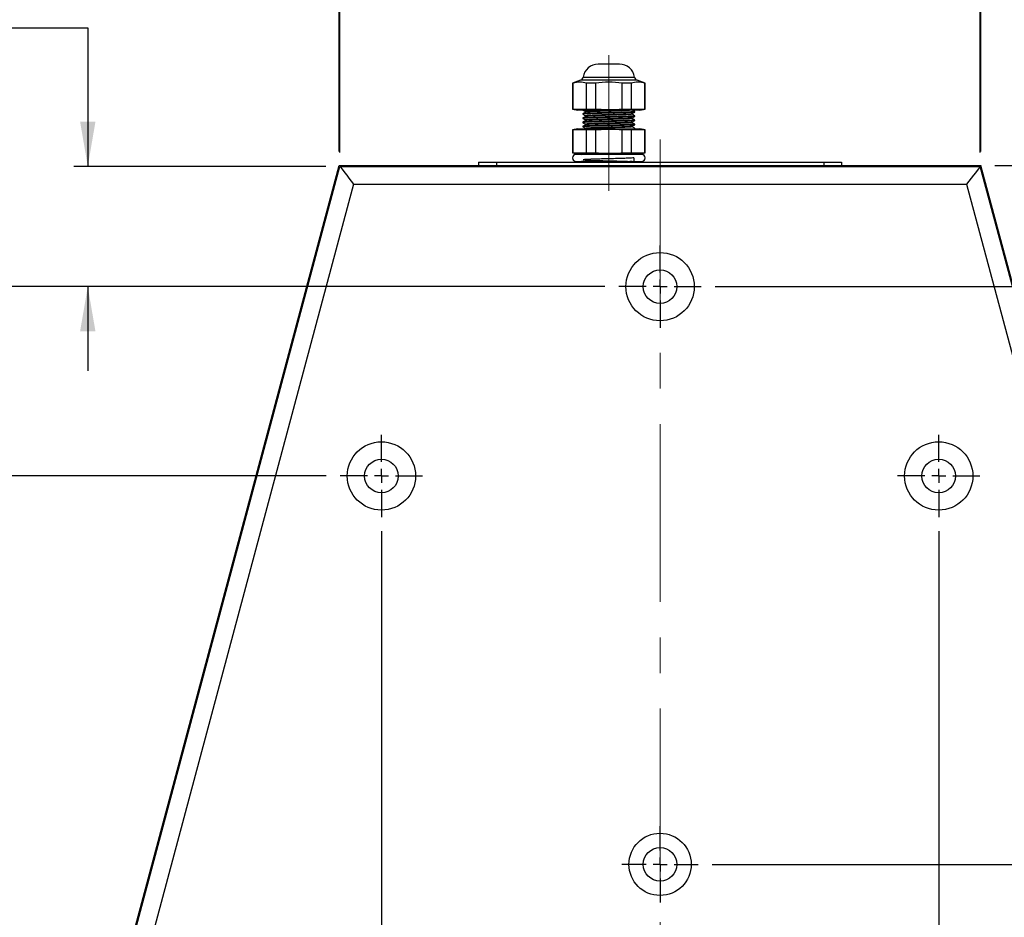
# Model space of a CAD drawing. Header units: millimetres. Extents: x 0 to 4205, y 0 to 2970.
# Tile 14 of 34: x 711 to 1063, y 2188 to 2508. Entities that reach past the tile are written whole.
import ezdxf

# ---------------------------------------------------------------- set-up
doc = ezdxf.new("R2010")
doc.units = ezdxf.units.MM
doc.header["$LTSCALE"] = 5
doc.linetypes.add('CENTERX2', pattern=[20.32, 12.7, -2.54, 2.54, -2.54])
doc.layers.add('SLD-0', color=7, linetype='Continuous')
doc.styles.add('SLDTEXTSTYLE0', font='TXT', dxfattribs={"width": 0.75})
doc.dimstyles.new('SLDDIMSTYLE0', dxfattribs={"dimtxt": 23.8125, "dimasz": 16, "dimexe": 0, "dimexo": 0.0625, "dimgap": 5.953125, "dimtad": 0, "dimtih": 1, "dimtoh": 1, "dimdec": 1, "dimrnd": 1e-09, "dimzin": 12, "dimdsep": 46, "dimtxsty": 'SLDTEXTSTYLE0', "dimsah": 1, "dimcen": 0.09, "dimadec": 0, "dimazin": 3, "dimtfac": 1, "dimtdec": 1, "dimtofl": 0, "dimtmove": 0, "dimatfit": 3, "dimfxl": 1, "dimfrac": 2, "dimtolj": 1, "dimtzin": 12, "dimarcsym": 0})
doc.dimstyles.new('SLDDIMSTYLE1', dxfattribs={"dimtxt": 23.8125, "dimasz": 16, "dimexe": 0, "dimexo": 0.0625, "dimgap": 5.953125, "dimtad": 0, "dimtih": 1, "dimtoh": 1, "dimdec": 1, "dimrnd": 1e-09, "dimzin": 12, "dimdsep": 46, "dimtxsty": 'SLDTEXTSTYLE0', "dimsah": 1, "dimcen": 0.09, "dimadec": 0, "dimazin": 3, "dimtfac": 1, "dimtdec": 1, "dimtmove": 0, "dimatfit": 0, "dimfxl": 1, "dimfrac": 2, "dimtolj": 1, "dimtzin": 12, "dimarcsym": 0})
doc.dimstyles.new('SLDDIMSTYLE2', dxfattribs={"dimtxt": 23.8125, "dimasz": 16, "dimexe": 0, "dimexo": 0.0625, "dimgap": 5.953125, "dimtad": 0, "dimtih": 1, "dimtoh": 1, "dimdec": 1, "dimrnd": 1e-09, "dimzin": 4, "dimdsep": 46, "dimtxsty": 'SLDTEXTSTYLE0', "dimsah": 1, "dimcen": 0.09, "dimadec": 0, "dimazin": 1, "dimtfac": 1, "dimtdec": 1, "dimtofl": 0, "dimtmove": 0, "dimatfit": 3, "dimfxl": 1, "dimfrac": 2, "dimtolj": 1, "dimtzin": 12, "dimarcsym": 0})
doc.dimstyles.new('SLDDIMSTYLE3', dxfattribs={"dimtxt": 23.8125, "dimasz": 16, "dimexe": 0, "dimexo": 0.0625, "dimgap": 5.953125, "dimtad": 0, "dimtih": 1, "dimtoh": 1, "dimdec": 4, "dimlfac": 5, "dimzin": 12, "dimdsep": 46, "dimtxsty": 'SLDTEXTSTYLE0', "dimsah": 1, "dimcen": 0.09, "dimadec": 0, "dimazin": 3, "dimtfac": 1, "dimtdec": 0, "dimtofl": 0, "dimtmove": 0, "dimatfit": 3, "dimfxl": 1, "dimfrac": 2, "dimtolj": 1, "dimtzin": 12, "dimarcsym": 0})

# ---------------------------------------------------------------- blocks, each defined once
blk = doc.blocks.new('_D_4')
at = {"layer": 'SLD-0', "color": 7, "transparency": 16777216}
for p, q in [((909.11, 2842.45), (901.86, 2842.45)), ((901.86, 2842.45), (901.86, 2804.62)), ((970.67, 2842.45), (977.91, 2842.45)), ((977.91, 2842.45), (977.91, 2804.62)), ((901.86, 2804.62), (909.11, 2804.62)), ((977.91, 2804.62), (970.67, 2804.62)), ((825.1, 2461.14), (825.1, 2697.37)), ((1054.16, 2461.14), (1054.16, 2697.37)), ((825.1, 2692.37), (1054.16, 2692.37))]:
    blk.add_line(p, q, dxfattribs=at)
for points in [[(825.1, 2692.37), (841.1, 2689.62), (841.1, 2695.12)], [(1054.16, 2692.37), (1038.16, 2695.12), (1038.16, 2689.62)]]:
    blk.add_solid(points, dxfattribs=at)
at = {"layer": 'SLD-0', "color": 7, "transparency": 16777216, "char_height": 23.812, "attachment_point": 1, "style": 'SLDTEXTSTYLE0'}
for s, insert in [('9.02', (909.11, 2835.31)), ('229.1', (900.31, 2798.74)), ('OUTDOOR', (859.87, 2760.9)), ('MODELS', (875.9, 2723.06))]:
    blk.add_mtext(s, dxfattribs=dict(at, insert=insert))
blk = doc.blocks.new('_D_5')
at = {"layer": 'SLD-0', "color": 7, "transparency": 16777216}
for p, q in [((1198.06, 2655.37), (1190.81, 2655.37)), ((1190.81, 2655.37), (1190.81, 2617.54)), ((1259.62, 2655.37), (1266.86, 2655.37)), ((1266.86, 2655.37), (1266.86, 2617.54)), ((1190.81, 2617.54), (1198.06, 2617.54)), ((1266.86, 2617.54), (1259.62, 2617.54)), ((1323.32, 2505.29), (1134.35, 2505.29)), ((1134.35, 2505.29), (1134.35, 2456.14)), ((1059.16, 2456.14), (1139.35, 2456.14)), ((959.33, 2412.92), (1139.35, 2412.92)), ((1134.35, 2412.92), (1134.35, 2382.92))]:
    blk.add_line(p, q, dxfattribs=at)
for points in [[(1134.35, 2456.14), (1137.1, 2472.14), (1131.6, 2472.14)], [(1134.35, 2412.92), (1131.6, 2396.92), (1137.1, 2396.92)]]:
    blk.add_solid(points, dxfattribs=at)
at = {"layer": 'SLD-0', "color": 7, "transparency": 16777216, "char_height": 23.812, "attachment_point": 1, "style": 'SLDTEXTSTYLE0'}
for s, insert in [('1.70', (1198.06, 2648.24)), ('43.2', (1198.06, 2611.66)), ('OUTDOOR', (1148.82, 2573.82)), ('MODELS', (1164.85, 2535.99))]:
    blk.add_mtext(s, dxfattribs=dict(at, insert=insert))
blk = doc.blocks.new('_D_6')
at = {"layer": 'SLD-0', "color": 7, "transparency": 16777216}
for p, q in [((909.11, 2672.43), (901.86, 2672.43)), ((901.86, 2672.43), (901.86, 2634.6)), ((970.67, 2672.43), (977.91, 2672.43)), ((977.91, 2672.43), (977.91, 2634.6)), ((901.86, 2634.6), (909.11, 2634.6)), ((977.91, 2634.6), (970.67, 2634.6)), ((825.33, 2460.84), (825.33, 2527.35)), ((1053.93, 2460.84), (1053.93, 2527.35)), ((825.33, 2522.35), (795.33, 2522.35)), ((825.33, 2522.35), (1053.93, 2522.35)), ((1053.93, 2522.35), (1083.93, 2522.35))]:
    blk.add_line(p, q, dxfattribs=at)
for points in [[(825.33, 2522.35), (809.33, 2525.1), (809.33, 2519.6)], [(1053.93, 2522.35), (1069.93, 2519.6), (1069.93, 2525.1)]]:
    blk.add_solid(points, dxfattribs=at)
at = {"layer": 'SLD-0', "color": 7, "transparency": 16777216, "char_height": 23.812, "attachment_point": 1, "style": 'SLDTEXTSTYLE0'}
for s, insert in [('9.00', (909.11, 2665.3)), ('228.6', (900.31, 2628.72)), ('STANDARD &', (840.27, 2590.88)), ('PI MODELS', (858.53, 2553.05))]:
    blk.add_mtext(s, dxfattribs=dict(at, insert=insert))
blk = doc.blocks.new('_D_7')
at = {"layer": 'SLD-0', "color": 7, "transparency": 16777216}
for p, q in [((590.47, 2655.37), (583.22, 2655.37)), ((583.22, 2655.37), (583.22, 2617.54)), ((652.03, 2655.37), (659.27, 2655.37)), ((659.27, 2655.37), (659.27, 2617.54)), ((583.22, 2617.54), (590.47, 2617.54)), ((659.27, 2617.54), (652.03, 2617.54)), ((507.16, 2505.29), (735.33, 2505.29)), ((735.33, 2505.29), (735.33, 2455.84)), ((820.33, 2455.84), (730.33, 2455.84)), ((919.94, 2412.92), (730.33, 2412.92)), ((735.33, 2412.92), (735.33, 2382.92))]:
    blk.add_line(p, q, dxfattribs=at)
for points in [[(735.33, 2455.84), (738.08, 2471.84), (732.58, 2471.84)], [(735.33, 2412.92), (732.58, 2396.92), (738.08, 2396.92)]]:
    blk.add_solid(points, dxfattribs=at)
at = {"layer": 'SLD-0', "color": 7, "transparency": 16777216, "char_height": 23.812, "attachment_point": 1, "style": 'SLDTEXTSTYLE0'}
for s, insert in [('1.69', (590.47, 2648.24)), ('42.9', (590.47, 2611.66)), ('STANDARD &', (521.63, 2573.82)), ('PI MODELS', (539.89, 2535.99))]:
    blk.add_mtext(s, dxfattribs=dict(at, insert=insert))
blk = doc.blocks.new('_D_8')
at = {"layer": 'SLD-0', "color": 7, "transparency": 16777216}
for p, q in [((919.94, 2412.92), (690.88, 2412.92)), ((695.88, 2412.92), (695.88, 2345.33)), ((820.47, 2345.33), (690.88, 2345.33)), ((695.88, 2201.68), (695.88, 2345.33)), ((605.36, 2276.09), (598.11, 2276.09)), ((598.11, 2276.09), (598.11, 2238.25)), ((666.92, 2276.09), (674.16, 2276.09)), ((674.16, 2276.09), (674.16, 2238.25)), ((598.11, 2238.25), (605.36, 2238.25)), ((674.16, 2238.25), (666.92, 2238.25)), ((539.49, 2201.68), (695.88, 2201.68))]:
    blk.add_line(p, q, dxfattribs=at)
for points in [[(695.88, 2412.92), (693.13, 2396.92), (698.63, 2396.92)], [(695.88, 2345.33), (698.63, 2361.33), (693.13, 2361.33)]]:
    blk.add_solid(points, dxfattribs=at)
at = {"layer": 'SLD-0', "color": 7, "transparency": 16777216, "char_height": 23.812, "attachment_point": 1, "style": 'SLDTEXTSTYLE0'}
for s, insert in [('2.66', (605.36, 2268.95)), ('2X', (553.96, 2232.37)), ('67.6', (605.36, 2232.37))]:
    blk.add_mtext(s, dxfattribs=dict(at, insert=insert))
blk = doc.blocks.new('_D_9')
at = {"layer": 'SLD-0', "color": 7, "transparency": 16777216}
for p, q in [((959.33, 2412.92), (1210.4, 2412.92)), ((1205.4, 2412.92), (1205.4, 2347.04)), ((1174.62, 2342.21), (1167.37, 2342.21)), ((1167.37, 2342.21), (1167.37, 2304.38)), ((1236.18, 2342.21), (1243.42, 2342.21)), ((1243.42, 2342.21), (1243.42, 2304.38)), ((1167.37, 2304.38), (1174.62, 2304.38)), ((1243.42, 2304.38), (1236.18, 2304.38)), ((1205.4, 2206.67), (1205.4, 2267.8)), ((958.25, 2206.67), (1210.4, 2206.67))]:
    blk.add_line(p, q, dxfattribs=at)
for points in [[(1205.4, 2412.92), (1202.65, 2396.92), (1208.15, 2396.92)], [(1205.4, 2206.67), (1208.15, 2222.67), (1202.65, 2222.67)]]:
    blk.add_solid(points, dxfattribs=at)
at = {"layer": 'SLD-0', "color": 7, "transparency": 16777216, "char_height": 23.812, "attachment_point": 1, "style": 'SLDTEXTSTYLE0'}
for s, insert in [('8.12', (1174.62, 2335.07)), ('206.2', (1165.82, 2298.49))]:
    blk.add_mtext(s, dxfattribs=dict(at, insert=insert))
blk = doc.blocks.new('_D_10')
at = {"layer": 'SLD-0', "color": 7, "transparency": 16777216}
for p, q in [((919.94, 2412.92), (469.32, 2412.92)), ((474.32, 2412.92), (474.32, 2297.11)), ((453.2, 2292.28), (445.95, 2292.28)), ((445.95, 2292.28), (445.95, 2254.44)), ((532.35, 2292.28), (539.59, 2292.28)), ((539.59, 2292.28), (539.59, 2254.44)), ((445.95, 2254.44), (453.2, 2254.44)), ((539.59, 2254.44), (532.35, 2254.44)), ((474.32, 2096.92), (474.32, 2217.86)), ((753.91, 2096.92), (469.32, 2096.92))]:
    blk.add_line(p, q, dxfattribs=at)
for points in [[(474.32, 2412.92), (471.57, 2396.92), (477.07, 2396.92)], [(474.32, 2096.92), (477.07, 2112.92), (471.57, 2112.92)]]:
    blk.add_solid(points, dxfattribs=at)
at = {"layer": 'SLD-0', "color": 7, "transparency": 16777216, "char_height": 23.812, "attachment_point": 1, "style": 'SLDTEXTSTYLE0'}
for s, insert in [('12.44', (453.2, 2285.14)), ('2X', (401.8, 2248.56)), ('316.0', (453.2, 2248.56))]:
    blk.add_mtext(s, dxfattribs=dict(at, insert=insert))
blk = doc.blocks.new('_D_11')
at = {"layer": 'SLD-0', "color": 7, "transparency": 16777216}
for p, q in [((840.16, 2325.64), (840.16, 1861.58)), ((1039.11, 2325.64), (1039.11, 1861.58)), ((909.11, 1940.99), (901.86, 1940.99)), ((901.86, 1940.99), (901.86, 1903.16)), ((970.67, 1940.99), (977.91, 1940.99)), ((977.91, 1940.99), (977.91, 1903.16)), ((901.86, 1903.16), (909.11, 1903.16)), ((977.91, 1903.16), (970.67, 1903.16)), ((840.16, 1866.58), (1039.11, 1866.58))]:
    blk.add_line(p, q, dxfattribs=at)
for points in [[(840.16, 1866.58), (856.16, 1863.83), (856.16, 1869.33)], [(1039.11, 1866.58), (1023.11, 1869.33), (1023.11, 1863.83)]]:
    blk.add_solid(points, dxfattribs=at)
at = {"layer": 'SLD-0', "color": 7, "transparency": 16777216, "char_height": 23.812, "attachment_point": 1, "style": 'SLDTEXTSTYLE0'}
for s, insert in [('7.83', (909.11, 1933.85)), ('198.9', (900.31, 1897.28))]:
    blk.add_mtext(s, dxfattribs=dict(at, insert=insert))
blk = doc.blocks.new('_D_13')
at = {"layer": 'SLD-0', "color": 7, "transparency": 16777216}
for p, q in [((703.39, 2000.74), (639.09, 1760.77)), ((1175.88, 2000.74), (1240.18, 1760.77))]:
    blk.add_line(p, q, dxfattribs=at)
for centre, radius, start, end in [((939.63, 2882.42), 1156.22, 255, 268.60445), ((939.63, 2882.42), 1156.22, 271.42049, 285), ((953.78, 1723.79), 42.3, 153.4349, 206.5651), ((925.99, 1723.79), 42.3, 333.4349, 26.5651)]:
    blk.add_arc(centre, radius, start, end, dxfattribs=at)
for points in [[(640.38, 1765.6), (655.17, 1758.9), (656.56, 1764.23)], [(1238.88, 1765.6), (1222.71, 1764.23), (1224.09, 1758.9)]]:
    blk.add_solid(points, dxfattribs=at)
at = {"layer": 'SLD-0', "color": 7, "transparency": 16777216, "insert": (915.94, 1735.57), "char_height": 23.812, "attachment_point": 1, "style": 'SLDTEXTSTYLE0'}
blk.add_mtext('30°', dxfattribs=at)
blk = doc.blocks.new('SW_CENTERMARKSYMBOL_0')
at = {"layer": 'SLD-0', "color": 0}
for p, q in [((0, 5), (0, 14.692)), ((-5, 0), (-14.692, 0)), ((0, 0), (-2.5, 0)), ((0, 0), (0, 2.5)), ((0, 0), (0, -2.5)), ((0, 0), (2.5, 0)), ((5, 0), (14.692, 0)), ((0, -5), (0, -14.692))]:
    blk.add_line(p, q, dxfattribs=at)
blk = doc.blocks.new('SW_CENTERMARKSYMBOL_1')
at = {"layer": 'SLD-0', "color": 0}
for p, q in [((0, 5), (0, 14.692)), ((-5, 0), (-14.692, 0)), ((0, 0), (-2.5, 0)), ((0, 0), (0, 2.5)), ((0, 0), (0, -2.5)), ((0, 0), (2.5, 0)), ((5, 0), (14.692, 0)), ((0, -5), (0, -14.692))]:
    blk.add_line(p, q, dxfattribs=at)
blk = doc.blocks.new('SW_CENTERMARKSYMBOL_2')
at = {"layer": 'SLD-0', "color": 0}
for p, q in [((0, 5), (0, 14.692)), ((-5, 0), (-14.692, 0)), ((0, 0), (-2.5, 0)), ((0, 0), (0, 2.5)), ((0, 0), (0, -2.5)), ((0, 0), (2.5, 0)), ((5, 0), (14.692, 0)), ((0, -5), (0, -14.692))]:
    blk.add_line(p, q, dxfattribs=at)
blk = doc.blocks.new('SW_CENTERMARKSYMBOL_5')
at = {"layer": 'SLD-0', "color": 0}
for p, q in [((0, 5), (0, 13.6125)), ((-5, 0), (-13.6125, 0)), ((0, 0), (-2.5, 0)), ((0, 0), (0, 2.5)), ((0, 0), (0, -2.5)), ((0, 0), (2.5, 0)), ((5, 0), (13.6125, 0)), ((0, -5), (0, -13.6125))]:
    blk.add_line(p, q, dxfattribs=at)

msp = doc.modelspace()

# ---------------------------------------------------------------- linework, layer by layer
at = {"color": 7, "linetype": 'Continuous', "lineweight": 25}
for p, q in [((921.345713, 2492.369011), (917.543333, 2492.369011)), ((925.148093, 2492.369011), (921.345713, 2492.369011)), ((911.223529, 2486.592199), (908.415893, 2485.570304)), ((908.415893, 2485.570304), (908.415893, 2476.29681)), ((908.546687, 2485.570304), (908.415893, 2485.570304)), ((908.546687, 2485.570304), (908.546687, 2476.29681)), ((916.534868, 2485.570304), (913.35753, 2485.570304)), ((913.35753, 2476.29681), (913.35753, 2485.570304)), ((916.534868, 2485.570304), (916.534868, 2476.29681)), ((929.333894, 2485.570304), (926.156557, 2485.570304)), ((926.156557, 2476.29681), (926.156557, 2485.570304)), ((929.333894, 2485.570304), (929.333894, 2476.29681)), ((934.275532, 2485.570304), (931.467897, 2486.592199)), ((934.275532, 2485.570304), (934.144739, 2485.570304)), ((934.144739, 2476.29681), (934.144739, 2485.570304)), ((934.275532, 2476.29681), (934.275532, 2485.570304)), ((908.415893, 2476.29681), (910.264962, 2475.970769)), ((908.415893, 2476.29681), (908.546687, 2476.29681)), ((908.546687, 2476.29681), (913.35753, 2476.29681)), ((921.345713, 2475.970769), (910.264962, 2475.970769)), ((912.077252, 2474.658058), (912.077252, 2474.470769)), ((913.051531, 2475.408248), (913.051531, 2475.220749)), ((913.35753, 2476.29681), (916.534868, 2476.29681)), ((932.426462, 2475.970769), (921.345713, 2475.970769)), ((926.156557, 2476.29681), (929.333894, 2476.29681)), ((929.333894, 2476.29681), (934.144739, 2476.29681)), ((930.614173, 2475.220974), (930.614173, 2475.408343)), ((932.426462, 2475.970769), (934.275532, 2476.29681)), ((934.144739, 2476.29681), (934.275532, 2476.29681)), ((912.077252, 2473.158057), (912.077252, 2472.97077)), ((912.077252, 2471.658058), (912.077252, 2471.470769)), ((930.614173, 2473.720973), (930.614173, 2473.908344)), ((930.614173, 2472.220974), (930.614173, 2472.408344)), ((910.264962, 2469.210983), (908.415893, 2468.884942)), ((908.415893, 2468.884942), (908.415893, 2460.69105)), ((908.546687, 2468.884942), (908.415893, 2468.884942)), ((913.35753, 2468.884942), (908.546687, 2468.884942)), ((908.546687, 2468.884942), (908.546687, 2460.69105)), ((910.264962, 2469.210983), (932.426462, 2469.210983)), ((912.077252, 2470.158058), (912.077252, 2469.97077)), ((916.534868, 2468.884942), (913.35753, 2468.884942)), ((913.35753, 2460.69105), (913.35753, 2468.884942)), ((916.534868, 2468.884942), (916.534868, 2460.69105)), ((929.333894, 2468.884942), (926.156557, 2468.884942)), ((926.156557, 2460.69105), (926.156557, 2468.884942)), ((934.144739, 2468.884942), (929.333894, 2468.884942)), ((929.333894, 2468.884942), (929.333894, 2460.69105)), ((930.48794, 2469.416542), (930.493279, 2469.408343)), ((930.614173, 2470.720973), (930.614173, 2470.908343)), ((930.614173, 2469.210983), (930.614173, 2469.408343)), ((934.275532, 2468.884942), (932.426462, 2469.210983)), ((934.275532, 2468.884942), (934.144739, 2468.884942)), ((934.144739, 2460.69105), (934.144739, 2468.884942)), ((934.275532, 2460.69105), (934.275532, 2468.884942)), ((908.415893, 2460.69105), (910.264962, 2460.365009)), ((908.415893, 2460.69105), (908.546687, 2460.69105)), ((908.546687, 2460.69105), (913.35753, 2460.69105)), ((913.35753, 2460.69105), (916.534868, 2460.69105)), ((926.156557, 2460.69105), (929.333894, 2460.69105)), ((929.333894, 2460.69105), (934.144739, 2460.69105)), ((932.426462, 2460.365009), (934.275532, 2460.69105)), ((934.144739, 2460.69105), (934.275532, 2460.69105)), ((874.863714, 2457.367809), (874.863714, 2455.843809)), ((874.863714, 2457.367809), (881.213714, 2457.367809)), ((881.213714, 2457.367809), (998.053711, 2457.367809)), ((933.004313, 2460.147964), (909.687113, 2460.147964)), ((909.687113, 2457.584855), (933.004313, 2457.584855)), ((921.345713, 2460.365009), (910.264962, 2460.365009)), ((911.270026, 2460.312265), (911.554389, 2460.147964)), ((911.272273, 2457.584855), (911.273761, 2457.537064)), ((911.359162, 2457.487243), (911.565859, 2457.367809)), ((932.426462, 2460.365009), (921.345713, 2460.365009)), ((930.676411, 2457.367809), (930.445444, 2457.501289)), ((930.840788, 2460.147964), (930.527525, 2460.329003)), ((998.053711, 2457.367809), (1004.403711, 2457.367809)), ((1004.403711, 2457.367809), (1004.403711, 2455.843809)), ((704.683707, 2005.571879), (825.333715, 2455.843809)), ((704.714299, 2005.686022), (825.333715, 2455.843809)), ((825.333715, 2455.843809), (1053.93371, 2455.843809)), ((1174.583719, 2005.571879), (1053.93371, 2455.843809)), ((1174.553126, 2005.686022), (1053.93371, 2455.843809)), ((830.206238, 2449.49381), (711.024151, 2004.700221)), ((830.206238, 2449.49381), (1049.061187, 2449.49381)), ((1049.061187, 2449.49381), (1168.243274, 2004.700221))]:
    msp.add_line(p, q, dxfattribs=at)
at = {"color": 8, "linetype": 'Continuous', "lineweight": 25}
for p, q in [((921.345713, 2486.592199), (911.223529, 2486.592199)), ((912.137252, 2487.710598), (921.345713, 2487.710598)), ((921.345713, 2487.710598), (930.554172, 2487.710598)), ((931.467897, 2486.592199), (921.345713, 2486.592199)), ((881.213714, 2457.367809), (881.213714, 2455.843809)), ((998.053711, 2457.367809), (998.053711, 2455.843809))]:
    msp.add_line(p, q, dxfattribs=at)
at = {"color": 7, "linetype": 'Continuous', "lineweight": 25, "flags": 128}
for points in [[(825.333715, 2455.843809), (825.407736, 2455.747339), (825.627558, 2455.460858), (825.986505, 2454.993071), (826.473669, 2454.358192), (827.074238, 2453.575511), (827.769973, 2452.668809), (828.539737, 2451.665637), (829.360135, 2450.596475), (830.206238, 2449.49381)], [(1053.93371, 2455.843809), (1053.859689, 2455.747339), (1053.639867, 2455.460858), (1053.28092, 2454.993071), (1052.793757, 2454.358192), (1052.193188, 2453.575511), (1051.497452, 2452.668809), (1050.727688, 2451.665637), (1049.90729, 2450.596475), (1049.061187, 2449.49381)]]:
    msp.add_lwpolyline(points, dxfattribs=at)
at = {"color": 7, "linetype": 'Continuous', "lineweight": 25}
for centre, radius in [((939.633713, 2412.917809), 12.192), ((939.633713, 2412.917809), 5.9944), ((840.161154, 2345.327246), 12.192), ((1039.106271, 2345.327246), 12.192), ((840.161154, 2345.327246), 5.9944), ((1039.106271, 2345.327246), 5.9944), ((939.633713, 2206.669809), 11.1125), ((939.633713, 2206.669809), 5.9944)]:
    msp.add_circle(centre, radius, dxfattribs=at)
for centre, radius, start, end in [((917.543333, 2486.902929), 5.46608, 90, 171.5028547), ((925.148093, 2486.902929), 5.46608, 8.4971453, 90), ((910.740514, 2487.919271), 1.41224, 290, 351.5028547), ((931.950911, 2487.919271), 1.41224, 188.4971453, 250), ((909.687113, 2458.866409), 1.281555, 90, 270), ((933.004313, 2458.866409), 1.281555, 270, 90)]:
    msp.add_arc(centre, radius, start, end, dxfattribs=at)
for points, knots in [([(913.35753, 2485.570304), (912.563367, 2485.738172), (910.959862, 2486.077117), (909.356138, 2485.740304), (908.546687, 2485.570304)], [0, 0, 0, 0, 0.4952675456, 1, 1, 1, 1]), ([(926.156557, 2485.570304), (924.56823, 2485.738172), (921.361225, 2486.077117), (918.153772, 2485.740304), (916.534868, 2485.570304)], [0, 0, 0, 0, 0.4952681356, 1, 1, 1, 1]), ([(934.144739, 2485.570304), (933.350576, 2485.738172), (931.747077, 2486.077117), (930.143347, 2485.740304), (929.333894, 2485.570304)], [0, 0, 0, 0, 0.4952689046, 1, 1, 1, 1]), ([(930.493279, 2475.408343), (930.520251, 2475.3971), (930.60853, 2475.360305), (929.696656, 2475.293004), (927.889148, 2475.216387), (925.326259, 2475.13806), (922.355032, 2475.056793), (919.261652, 2474.982531), (916.413497, 2474.89953), (914.055139, 2474.825058), (912.583856, 2474.744093), (911.94645, 2474.688966), (912.106505, 2474.66057), (912.120663, 2474.658058)], [0, 0, 0, 0, 0.0464889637, 0.1521530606, 0.2563903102, 0.3610891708, 0.4665339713, 0.5701397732, 0.6759739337, 0.7796369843, 0.8849986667, 0.9898275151, 1, 1, 1, 1]), ([(930.50323, 2475.220974), (930.533149, 2475.212225), (930.650696, 2475.177853), (929.827446, 2475.113867), (928.111103, 2475.035898), (925.60363, 2474.958945), (922.663852, 2474.876876), (919.56772, 2474.802991), (916.67501, 2474.720204), (914.278125, 2474.644814), (912.61936, 2474.565425), (912.150061, 2474.505311), (912.051657, 2474.471692), (912.120099, 2474.462177), (912.151439, 2474.45782)], [0, 0, 0, 0, 0.03539944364, 0.13907693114, 0.24188269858, 0.34440963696, 0.44821679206, 0.54994011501, 0.65391149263, 0.75599133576, 0.85928158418, 0.96260679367, 0.98287707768, 1, 1, 1, 1]), ([(912.090859, 2475.958373), (912.253414, 2475.86443), (912.573659, 2475.679356), (912.893862, 2475.494259), (913.051531, 2475.403116)], [0, 0, 0, 0, 0.5075976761, 1, 1, 1, 1]), ([(913.100431, 2475.245863), (912.938538, 2475.151993), (912.614745, 2474.96425), (912.290831, 2474.776515), (912.128872, 2474.682645)], [0, 0, 0, 0, 0.499991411, 1, 1, 1, 1]), ([(929.522106, 2474.669082), (929.563771, 2474.656826), (929.692492, 2474.618964), (928.93319, 2474.550841), (927.840895, 2474.494851), (926.485115, 2474.443003), (924.90899, 2474.387618), (922.248639, 2474.30691), (919.480795, 2474.232499), (916.931949, 2474.149539), (914.821512, 2474.075055), (913.504853, 2473.994096), (912.934465, 2473.938954), (913.07777, 2473.910555), (913.090479, 2473.908036)], [0, 0, 0, 0, 0.0497721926, 0.1537654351, 0.2606265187, 0.2669537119, 0.3701611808, 0.4741041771, 0.5762337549, 0.6805606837, 0.7827467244, 0.8866077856, 0.9899438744, 1, 1, 1, 1]), ([(927.210585, 2475.970769), (927.171094, 2475.969251), (926.487434, 2475.942968), (924.907951, 2475.887632), (922.248913, 2475.806908), (919.480721, 2475.732499), (916.931969, 2475.649537), (914.821507, 2475.575058), (913.504853, 2475.494092), (912.934465, 2475.438958), (913.077772, 2475.410555), (913.090483, 2475.408036)], [0, 0, 0, 0, 0.008557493, 0.1481450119, 0.2887273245, 0.4268570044, 0.5679585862, 0.7061646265, 0.846636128, 0.9863976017, 1, 1, 1, 1]), ([(929.639894, 2475.970769), (929.621987, 2475.959564), (929.563544, 2475.922992), (928.843676, 2475.855456), (927.194626, 2475.7789), (924.909799, 2475.700556), (922.247832, 2475.619293), (919.483197, 2475.545033), (916.923004, 2475.46202), (914.854294, 2475.387598), (913.49332, 2475.312655), (913.273226, 2475.266281), (913.177699, 2475.246153)], [0, 0, 0, 0, 0.048319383, 0.1577044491, 0.2656123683, 0.3739980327, 0.4831561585, 0.5904099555, 0.699971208, 0.8072842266, 0.9163563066, 1, 1, 1, 1]), ([(916.534868, 2476.29681), (919.3604, 2476.19169), (922.570651, 2476.072258), (925.772808, 2476.272779), (926.156557, 2476.29681)], [0, 0, 0, 0, 0.8801592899, 1, 1, 1, 1]), ([(929.613641, 2474.452478), (929.613878, 2474.483784), (929.614352, 2474.546286), (929.613878, 2474.608785), (929.613641, 2474.63998)], [0, 0, 0, 0, 0.5008904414, 1, 1, 1, 1]), ([(929.631446, 2474.668577), (929.793483, 2474.762434), (930.11756, 2474.95015), (930.441546, 2475.137858), (930.603542, 2475.231714)], [0, 0, 0, 0, 0.499993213, 1, 1, 1, 1]), ([(930.608787, 2475.416038), (930.446226, 2475.50999), (930.121119, 2475.697887), (929.795997, 2475.885809), (929.633445, 2475.979765)], [0, 0, 0, 0, 0.5000246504, 1, 1, 1, 1]), ([(930.493279, 2473.908344), (930.520251, 2473.897101), (930.60853, 2473.860305), (929.696656, 2473.793005), (927.889148, 2473.716387), (925.326259, 2473.63806), (922.355032, 2473.556793), (919.261652, 2473.482532), (916.413497, 2473.399527), (914.055139, 2473.325059), (912.583856, 2473.244094), (911.94645, 2473.188964), (912.106505, 2473.160569), (912.120663, 2473.158057)], [0, 0, 0, 0, 0.0464889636, 0.1521530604, 0.2563903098, 0.3610891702, 0.4665339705, 0.5701397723, 0.6759739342, 0.7796369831, 0.8849986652, 0.9898275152, 1, 1, 1, 1]), ([(930.493279, 2472.408344), (930.520251, 2472.397101), (930.60853, 2472.360305), (929.696656, 2472.293003), (927.889148, 2472.216388), (925.326259, 2472.138058), (922.355032, 2472.056794), (919.261652, 2471.982531), (916.413497, 2471.899529), (914.055139, 2471.825059), (912.583856, 2471.744094), (911.94645, 2471.688965), (912.106505, 2471.66057), (912.120663, 2471.658058)], [0, 0, 0, 0, 0.0464889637, 0.1521530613, 0.25639031, 0.3610891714, 0.4665339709, 0.5701397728, 0.6759739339, 0.7796369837, 0.8849986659, 0.9898275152, 1, 1, 1, 1]), ([(930.50323, 2472.220974), (930.533149, 2472.212225), (930.650696, 2472.177853), (929.827446, 2472.113868), (928.111103, 2472.035897), (925.60363, 2471.958944), (922.663852, 2471.876877), (919.56772, 2471.802991), (916.675009, 2471.720203), (914.27813, 2471.644815), (912.61934, 2471.565423), (912.150109, 2471.505314), (912.051656, 2471.471701), (912.120006, 2471.462198), (912.151264, 2471.457852)], [0, 0, 0, 0, 0.0354008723, 0.139082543, 0.2418924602, 0.3444235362, 0.4482348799, 0.5499623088, 0.6539378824, 0.7560218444, 0.8593162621, 0.9626456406, 0.9829167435, 1, 1, 1, 1]), ([(930.50323, 2473.720973), (930.533149, 2473.712224), (930.650696, 2473.677852), (929.827446, 2473.613869), (928.111103, 2473.535895), (925.60363, 2473.458946), (922.663852, 2473.376876), (919.56772, 2473.302993), (916.675009, 2473.220202), (914.278127, 2473.144816), (912.61935, 2473.065422), (912.150086, 2473.005312), (912.051656, 2472.971698), (912.120053, 2472.962188), (912.151352, 2472.957836)], [0, 0, 0, 0, 0.0354001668, 0.1390797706, 0.2418876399, 0.3444166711, 0.4482259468, 0.5499513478, 0.6539248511, 0.756006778, 0.8592991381, 0.9626264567, 0.9828971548, 1, 1, 1, 1]), ([(912.090859, 2474.458372), (912.253284, 2474.364485), (912.57346, 2474.179413), (912.893732, 2473.994314), (913.051531, 2473.903115)], [0, 0, 0, 0, 0.5072985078, 1, 1, 1, 1]), ([(912.090859, 2472.958372), (912.253155, 2472.864541), (912.573264, 2472.679471), (912.893605, 2472.494368), (913.051531, 2472.403113)], [0, 0, 0, 0, 0.5070044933, 1, 1, 1, 1]), ([(912.090859, 2471.458372), (912.253028, 2471.364597), (912.573071, 2471.179531), (912.89348, 2470.994423), (913.051533, 2470.903112)], [0, 0, 0, 0, 0.5067131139, 1, 1, 1, 1]), ([(913.100431, 2473.745863), (912.938845, 2473.652058), (912.61553, 2473.464365), (912.291139, 2473.27658), (912.128872, 2473.182646)], [0, 0, 0, 0, 0.4997793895, 1, 1, 1, 1]), ([(913.100431, 2472.245863), (912.939154, 2472.152123), (912.616317, 2471.964479), (912.291448, 2471.776645), (912.128872, 2471.682646)], [0, 0, 0, 0, 0.4995642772, 1, 1, 1, 1]), ([(929.522067, 2471.669103), (929.563766, 2471.65684), (929.692536, 2471.618971), (928.933207, 2471.55084), (927.840895, 2471.49485), (926.485115, 2471.443002), (924.90899, 2471.387617), (922.248639, 2471.306911), (919.480795, 2471.2325), (916.931949, 2471.149538), (914.821511, 2471.075056), (913.504858, 2470.994095), (912.93447, 2470.938959), (913.077757, 2470.910558), (913.090457, 2470.908041)], [0, 0, 0, 0, 0.0498015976, 0.15379231, 0.2606507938, 0.266977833, 0.3701827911, 0.4741232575, 0.5762503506, 0.6805747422, 0.7827582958, 0.8866168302, 0.9899504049, 1, 1, 1, 1]), ([(929.522086, 2473.169092), (929.563768, 2473.156832), (929.692514, 2473.118967), (928.933199, 2473.050839), (927.840895, 2472.994851), (926.485115, 2472.943004), (924.90899, 2472.887615), (922.248639, 2472.806912), (919.480795, 2472.732498), (916.931949, 2472.649539), (914.821512, 2472.575057), (913.504853, 2472.494094), (912.934471, 2472.438958), (913.077764, 2472.410556), (913.09047, 2472.408038)], [0, 0, 0, 0, 0.04978685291, 0.15377874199, 0.26063843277, 0.2669655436, 0.37017167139, 0.47411331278, 0.57624156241, 0.68056713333, 0.7827518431, 0.88661155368, 0.98994629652, 1, 1, 1, 1]), ([(913.051531, 2473.908247), (913.051532, 2473.877051), (913.051534, 2473.814552), (913.051532, 2473.752051), (913.051531, 2473.720747)], [0, 0, 0, 0, 0.4991440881, 1, 1, 1, 1]), ([(913.051531, 2472.408248), (913.051535, 2472.377106), (913.051542, 2472.314611), (913.051535, 2472.252106), (913.051531, 2472.220748)], [0, 0, 0, 0, 0.49830820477, 1, 1, 1, 1]), ([(929.613683, 2474.460698), (929.599316, 2474.4528), (929.538706, 2474.419483), (928.838457, 2474.355403), (927.196023, 2474.278916), (924.909421, 2474.20055), (922.247932, 2474.119296), (919.48317, 2474.045034), (916.92301, 2473.962017), (914.854299, 2473.8876), (913.4934, 2473.812661), (913.273319, 2473.766293), (913.177813, 2473.746171)], [0, 0, 0, 0, 0.0344802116, 0.1454586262, 0.2549383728, 0.364902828, 0.4756509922, 0.5844670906, 0.6956242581, 0.8045004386, 0.9151613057, 1, 1, 1, 1]), ([(929.613724, 2472.960714), (929.59935, 2472.95281), (929.538745, 2472.919486), (928.838466, 2472.855406), (927.19602, 2472.778913), (924.909422, 2472.700552), (922.247931, 2472.619295), (919.483171, 2472.545034), (916.923008, 2472.462019), (914.854306, 2472.387599), (913.49348, 2472.312667), (913.273412, 2472.266303), (913.177926, 2472.246186)], [0, 0, 0, 0, 0.03450321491, 0.14548167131, 0.2549614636, 0.3649259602, 0.4756741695, 0.58449031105, 0.69564752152, 0.80452374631, 0.91518465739, 1, 1, 1, 1]), ([(929.613765, 2471.46073), (929.599385, 2471.452822), (929.538781, 2471.419492), (928.838475, 2471.355405), (927.196018, 2471.278914), (924.909423, 2471.200551), (922.247931, 2471.119295), (919.483171, 2471.045034), (916.923006, 2470.962018), (914.854313, 2470.8876), (913.49356, 2470.812671), (913.273504, 2470.766314), (913.178038, 2470.746204)], [0, 0, 0, 0, 0.03452563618, 0.14550420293, 0.2549841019, 0.36494870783, 0.47569702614, 0.5845132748, 0.6956705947, 0.80454692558, 0.9152079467, 1, 1, 1, 1]), ([(929.613641, 2472.952479), (929.614114, 2472.983842), (929.615056, 2473.046347), (929.614112, 2473.108841), (929.613641, 2473.139978)], [0, 0, 0, 0, 0.5017644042, 1, 1, 1, 1]), ([(929.613641, 2471.452479), (929.614347, 2471.4839), (929.615753, 2471.546418), (929.614343, 2471.6089), (929.613641, 2471.639979)], [0, 0, 0, 0, 0.502594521, 1, 1, 1, 1]), ([(929.631446, 2473.168577), (929.793304, 2473.262499), (930.116899, 2473.450273), (930.441368, 2473.637924), (930.603542, 2473.731715)], [0, 0, 0, 0, 0.5001854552, 1, 1, 1, 1]), ([(929.631446, 2471.668577), (929.793123, 2471.762564), (930.116235, 2471.950396), (930.441187, 2472.137988), (930.603542, 2472.231714)], [0, 0, 0, 0, 0.5003743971, 1, 1, 1, 1]), ([(930.608787, 2473.916038), (930.446159, 2474.010044), (930.121118, 2474.197931), (929.795931, 2474.385863), (929.633445, 2474.479766)], [0, 0, 0, 0, 0.500331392, 1, 1, 1, 1]), ([(930.608787, 2472.416038), (930.44609, 2472.510097), (930.121114, 2472.697973), (929.795862, 2472.885916), (929.633445, 2472.979767)], [0, 0, 0, 0, 0.5006419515, 1, 1, 1, 1]), ([(930.608787, 2470.916039), (930.44602, 2471.01015), (930.121108, 2471.198013), (929.795792, 2471.385968), (929.633445, 2471.479766)], [0, 0, 0, 0, 0.5009552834, 1, 1, 1, 1]), ([(930.493279, 2470.908343), (930.520251, 2470.897101), (930.60853, 2470.860305), (929.696656, 2470.793004), (927.889148, 2470.716387), (925.326259, 2470.63806), (922.355032, 2470.556793), (919.261652, 2470.482531), (916.413497, 2470.399528), (914.055139, 2470.32506), (912.583856, 2470.244093), (911.94645, 2470.188965), (912.106505, 2470.160569), (912.120663, 2470.158058)], [0, 0, 0, 0, 0.0464889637, 0.1521530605, 0.25639031, 0.3610891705, 0.4665339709, 0.5701397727, 0.6759739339, 0.7796369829, 0.8849986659, 0.9898275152, 1, 1, 1, 1]), ([(930.50323, 2470.720973), (930.533149, 2470.712224), (930.650696, 2470.677852), (929.827446, 2470.61387), (928.111103, 2470.535896), (925.60363, 2470.458945), (922.663852, 2470.376876), (919.56772, 2470.302992), (916.675008, 2470.220203), (914.278132, 2470.144815), (912.61933, 2470.065423), (912.150134, 2470.005311), (912.051656, 2469.971707), (912.119961, 2469.962208), (912.151179, 2469.957866)], [0, 0, 0, 0, 0.0354015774, 0.13908531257, 0.24189727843, 0.34443039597, 0.44824380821, 0.5499732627, 0.6539509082, 0.75603690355, 0.85933337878, 0.96266481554, 0.98293632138, 1, 1, 1, 1]), ([(912.090859, 2469.958372), (912.252903, 2469.864653), (912.572879, 2469.679595), (912.893354, 2469.494479), (913.051533, 2469.403111)], [0, 0, 0, 0, 0.50642541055, 1, 1, 1, 1]), ([(913.100431, 2470.745863), (912.939463, 2470.652187), (912.617106, 2470.464591), (912.291758, 2470.276709), (912.128872, 2470.182646)], [0, 0, 0, 0, 0.4993457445, 1, 1, 1, 1]), ([(929.522046, 2470.169115), (929.563762, 2470.156848), (929.692558, 2470.118975), (928.933215, 2470.05084), (927.840895, 2469.994851), (926.485115, 2469.943003), (924.90899, 2469.887616), (922.248639, 2469.80691), (919.480795, 2469.732499), (916.93195, 2469.649538), (914.82151, 2469.575056), (913.504863, 2469.494095), (912.934474, 2469.438959), (913.077744, 2469.410561), (913.090436, 2469.408045)], [0, 0, 0, 0, 0.0498164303, 0.1538061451, 0.2606636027, 0.2669905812, 0.3701945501, 0.4741340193, 0.5762601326, 0.6805835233, 0.7827660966, 0.8866236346, 0.989956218, 1, 1, 1, 1]), ([(913.051531, 2470.908247), (913.051539, 2470.877161), (913.051556, 2470.814678), (913.05154, 2470.752162), (913.051531, 2470.720748)], [0, 0, 0, 0, 0.4975108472, 1, 1, 1, 1]), ([(913.051531, 2469.408248), (913.051547, 2469.377219), (913.051579, 2469.314758), (913.051547, 2469.252219), (913.051531, 2469.220748)], [0, 0, 0, 0, 0.4967656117, 1, 1, 1, 1]), ([(929.613805, 2469.960746), (929.599419, 2469.952832), (929.538819, 2469.919497), (928.838484, 2469.855407), (927.196015, 2469.778913), (924.909423, 2469.700552), (922.247931, 2469.619296), (919.483172, 2469.545033), (916.923004, 2469.462018), (914.85432, 2469.3876), (913.49364, 2469.312677), (913.273597, 2469.266325), (913.178152, 2469.24622)], [0, 0, 0, 0, 0.0345480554, 0.1455267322, 0.2550067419, 0.3649714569, 0.4757198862, 0.584536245, 0.6956936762, 0.8045701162, 0.9152312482, 1, 1, 1, 1]), ([(926.156557, 2468.884942), (925.772808, 2468.908973), (922.570651, 2469.109496), (919.3604, 2468.990062), (916.534868, 2468.884942)], [0, 0, 0, 0, 0.119840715, 1, 1, 1, 1]), ([(929.613641, 2469.952479), (929.61458, 2469.98396), (929.616445, 2470.046501), (929.614571, 2470.10896), (929.613641, 2470.139979)], [0, 0, 0, 0, 0.50336684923, 1, 1, 1, 1]), ([(929.631446, 2470.168578), (929.792941, 2470.26263), (930.115569, 2470.450523), (930.441006, 2470.638054), (930.603542, 2470.731714)], [0, 0, 0, 0, 0.5005588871, 1, 1, 1, 1]), ([(930.608787, 2469.416039), (930.445948, 2469.510203), (930.121097, 2469.698053), (929.795719, 2469.886021), (929.633445, 2469.979766)], [0, 0, 0, 0, 0.5012727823, 1, 1, 1, 1]), ([(916.534868, 2460.69105), (919.3604, 2460.58593), (922.570651, 2460.466497), (925.772808, 2460.667019), (926.156557, 2460.69105)], [0, 0, 0, 0, 0.8801592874, 1, 1, 1, 1]), ([(911.215736, 2460.349535), (911.21385, 2460.348226), (911.211893, 2460.346867), (911.226463, 2460.345466), (911.226983, 2460.345416)], [0, 0, 0, 0, 0.96431831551, 1, 1, 1, 1]), ([(930.402003, 2457.506539), (930.423952, 2458.089181), (930.466319, 2459.213849), (929.512617, 2458.707892), (928.039707, 2458.761652), (926.04506, 2458.668787), (923.701312, 2458.615204), (921.180305, 2458.55109), (918.672827, 2458.489801), (916.36809, 2458.427759), (914.439372, 2458.36591), (913.030209, 2458.304015), (912.249904, 2458.242135), (912.154276, 2458.180243), (912.749623, 2458.118359), (913.994311, 2458.056476), (915.791011, 2457.994585), (918.004989, 2457.932701), (920.470459, 2457.870818), (923.000229, 2457.808926), (925.405035, 2457.747044), (927.501754, 2457.685159), (929.135642, 2457.623268), (930.179098, 2457.561385), (930.569192, 2457.499502), (930.211898, 2457.437609), (929.628455, 2457.393717), (929.030533, 2457.370446), (928.962778, 2457.367809)], [0, 0, 0, 0, 0.0427525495, 0.0825248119, 0.1222858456, 0.1620400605, 0.2017870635, 0.2415227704, 0.28125218, 0.3209739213, 0.3606844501, 0.4003889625, 0.4400854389, 0.4797708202, 0.5194503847, 0.559121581, 0.5987817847, 0.6384362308, 0.6780822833, 0.7177173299, 0.7573468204, 0.7969675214, 0.8365775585, 0.8761819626, 0.9157774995, 0.9553623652, 0.9949417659, 1, 1, 1, 1]), ([(928.982019, 2460.365009), (928.61232, 2460.350046), (927.872968, 2460.320121), (926.244596, 2460.269625), (924.159259, 2460.213348), (922.423806, 2460.17093), (921.541862, 2460.149131), (921.494659, 2460.147964)], [0, 0, 0, 0, 0.20704874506, 0.41407279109, 0.69901630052, 0.98389097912, 1, 1, 1, 1]), ([(929.674416, 2457.584855), (929.51984, 2457.573987), (929.071934, 2457.542496), (927.658989, 2457.490372), (925.649412, 2457.428888), (924.056585, 2457.388033), (923.268136, 2457.367809)], [0, 0, 0, 0, 0.1502768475, 0.435448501, 0.7205473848, 1, 1, 1, 1]), ([(930.382438, 2460.32901), (930.429116, 2460.314122), (930.54062, 2460.278555), (929.718545, 2460.222497), (928.812682, 2460.177014), (928.035784, 2460.152173), (927.904136, 2460.147964)], [0, 0, 0, 0, 0.2462689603, 0.58829503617, 0.93023507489, 1, 1, 1, 1])]:
    msp.add_open_spline(points, degree=3, knots=knots, dxfattribs=at)
at = {"color": 8, "linetype": 'Continuous', "lineweight": 25}
msp.add_open_spline([(912.155114, 2457.584855), (912.036217, 2457.578401), (911.648734, 2457.557368), (911.364346, 2457.525232), (911.383299, 2457.499544), (911.391491, 2457.488441)], degree=3, knots=[0, 0, 0, 0, 0.2008506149, 0.6545632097, 1, 1, 1, 1], dxfattribs=at)
at = {"layer": 'SLD-0', "color": 7, "linetype": 'CENTERX2', "lineweight": 18}
for p, q in [((921.345713, 2447.119248), (921.345713, 2495.570304)), ((939.633713, 1995.571879), (939.633713, 2465.843809))]:
    msp.add_line(p, q, dxfattribs=at)
at = {"layer": 'SLD-0', "color": 7}
for p, q in [((704.306082, 2005.321653), (825.103514, 2456.143809)), ((825.103514, 2456.143809), (1054.163911, 2456.143809)), ((1174.961343, 2005.321653), (1054.163911, 2456.143809))]:
    msp.add_line(p, q, dxfattribs=at)

# ---------------------------------------------------------------- block references
for name, p in [('SW_CENTERMARKSYMBOL_0', (939.633713, 2412.917809)), ('SW_CENTERMARKSYMBOL_1', (840.161154, 2345.327246)), ('SW_CENTERMARKSYMBOL_2', (1039.106271, 2345.327246)), ('SW_CENTERMARKSYMBOL_5', (939.633713, 2206.669809))]:
    msp.add_blockref(name, p, dxfattribs=at)

# ---------------------------------------------------------------- dimensions: what is measured, and where the dimension line sits
for base, p1, p2, text, dimstyle, picture, middle in [((1054.163911, 2769.825781), (825.103514, 2456.143809), (1054.163911, 2456.143809), '<>\\POUTDOOR\\PMODELS', 'SLDDIMSTYLE0', '_D_4', (939.885336, 2769.825781)), ((1053.933713, 2599.806683), (825.333713, 2455.843809), (1053.933713, 2455.843809), '<>\\PSTANDARD &\\PPI MODELS', 'SLDDIMSTYLE1', '_D_6', (939.885336, 2599.806683))]:
    dim = msp.add_linear_dim(base=base, p1=p1, p2=p2, text=text, dimstyle=dimstyle, dxfattribs=at)
    dim.commit()
    dim.dimension.update_dxf_attribs({"geometry": picture, "text_midpoint": middle, "dimtype": 160})
for base, p1, p2, text, dimstyle, picture, middle in [((735.334588, 2412.917809), (825.333713, 2455.843809), (924.941713, 2412.917809), '<>\\PSTANDARD &\\PPI MODELS', 'SLDDIMSTYLE1', '_D_7', (735.334588, 2582.746653)), ((1134.348739, 2412.917809), (1054.163911, 2456.143809), (954.325713, 2412.917809), '<>\\POUTDOOR\\PMODELS', 'SLDDIMSTYLE1', '_D_5', (1134.348739, 2582.746653)), ((474.318792, 2096.915271), (924.941713, 2412.917809), (758.907366, 2096.915271), '2X<>', 'SLDDIMSTYLE2', '_D_10', (474.318792, 2257.484651)), ((695.875325, 2345.327246), (924.941713, 2412.917809), (825.469154, 2345.327246), '2X<>', 'SLDDIMSTYLE0', '_D_8', (695.875325, 2241.297598))]:
    dim = msp.add_linear_dim(base=base, p1=p1, p2=p2, angle=90, text=text, dimstyle=dimstyle, dxfattribs=at)
    dim.commit()
    dim.dimension.update_dxf_attribs({"geometry": picture, "text_midpoint": middle, "dimtype": 160})
dim = msp.add_angular_dim_2l(base=(911.474677, 1723.787434), line1=((704.683713, 2005.571879), (825.333713, 2455.843809)), line2=((1174.583713, 2005.571879), (1053.933713, 2455.843809)), text='(<>)', dimstyle='SLDDIMSTYLE3', dxfattribs=at)
dim.commit()
dim.dimension.update_dxf_attribs({"geometry": '_D_13', "text_midpoint": (939.885336, 1726.201757), "dimtype": 162})
dim = msp.add_linear_dim(base=(1205.39568, 2206.669809), p1=(954.325713, 2412.917809), p2=(953.246213, 2206.669809), angle=90, dimstyle='SLDDIMSTYLE0', dxfattribs=at)
dim.commit()
dim.dimension.update_dxf_attribs({"geometry": '_D_9', "text_midpoint": (1205.39568, 2307.419351), "dimtype": 160})
dim = msp.add_linear_dim(base=(1039.106271, 1906.201757), p1=(840.161154, 2330.635246), p2=(1039.106271, 2330.635246), dimstyle='SLDDIMSTYLE0', dxfattribs=at)
dim.commit()
dim.dimension.update_dxf_attribs({"geometry": '_D_11', "text_midpoint": (939.885336, 1906.201757), "dimtype": 160})

doc.saveas('drawing.dxf')
